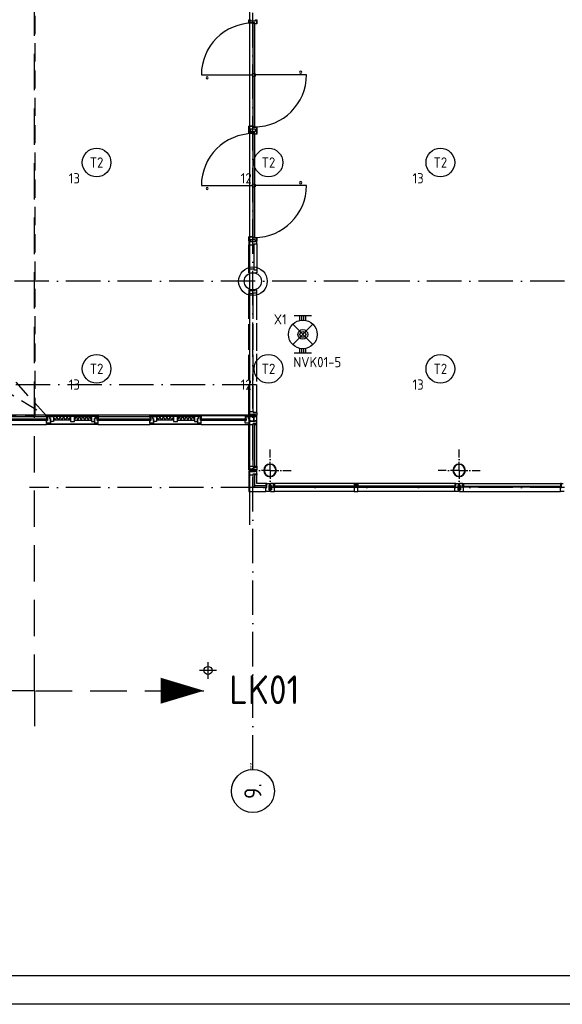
# Model space of a CAD drawing. Header units: millimetres. Extents: x 90707 to 259985, y -1262 to 84291.
# Tile 28 of 85: x 170076 to 179547, y 191 to 17372. Entities that reach past the tile are written whole.
import ezdxf
from ezdxf.enums import TextEntityAlignment as Align

# ---------------------------------------------------------------- set-up
doc = ezdxf.new("R2010")
doc.units = ezdxf.units.MM
doc.header["$LTSCALE"] = 100
for name, pattern in [('DASHDOT', [9, 6, -1.5, 0, -1.5]), ('HIDDEN', [9.525, 6.35, -3.175]), ('HIDDEN2', [4.7625, 3.175, -1.5875])]:
    doc.linetypes.add(name, pattern=pattern)
doc.layers.get('0').update_dxf_attribs({"linetype": 'CONTINUOUS'})
for name, color, linetype in [('AL$2----_RENVOOI', 7, 'CONTINUOUS'), ('AL$7----_STRAMIEN', 1, 'DASHDOT'), ('AL$8----_HULPKOLOM', 2, 'CONTINUOUS'), ('AL$8----_HULPLIJNEN', 2, 'CONTINUOUS'), ('AL21K---_ISOLATIE', 1, 'CONTINUOUS'), ('AL28----_KONSTRUKTIE', 3, 'CONTINUOUS'), ('AL31----_BUITENKOZ', 7, 'CONTINUOUS'), ('AL32----_BINNENKOZ', 7, 'CONTINUOUS'), ('ALN-----_BLOCKNAAM', 2, 'CONTINUOUS'), ('ALXOU---_GLAS', 7, 'CONTINUOUS'), ('EB63101-_ATTRIB', 2, 'CONTINUOUS'), ('EB63501-_ATTRIB', 2, 'CONTINUOUS'), ('EL63101-_LICHT-ARM', 3, 'CONTINUOUS'), ('EL63501-_NOODVRL-ARM', 3, 'CONTINUOUS'), ('EL6441--_DATACOM', 3, 'CONTINUOUS'), ('LIJN025', 10, 'CONTINUOUS'), ('LIJN050', 90, 'CONTINUOUS'), ('LIJN070', 130, 'CONTINUOUS'), ('MV-BINNENBESTRATING', 1, 'CONTINUOUS'), ('MV-BINNENWANDEN', 1, 'CONTINUOUS'), ('MV-STAALKOLOM', 1, 'CONTINUOUS'), ('TEKST25', 10, 'CONTINUOUS'), ('TEKST35', 50, 'CONTINUOUS'), ('TEKST50', 90, 'CONTINUOUS'), ('VOLGNUMMER', 7, 'CONTINUOUS')]:
    doc.layers.add(name, color=color, linetype=linetype)
doc.styles.add('1_8', font='ISO', dxfattribs={"height": 1.8})
doc.styles.add('ISO', font='ISO.SHX')
doc.styles.add('MAATVOERING', font='iso.shx')
doc.styles.add('ROMAND', font='romand')
doc.styles.get("Standard").update_dxf_attribs({"font": 'iso.shx'})

# ---------------------------------------------------------------- blocks, each defined once
blk = doc.blocks.new('A0-GE')
at = {"layer": 'LIJN025'}
blk.add_lwpolyline([(1500, 841), (1500, 0), (0, 0), (0, 841)], close=True, dxfattribs=at)
at = {"layer": 'LIJN050', "const_width": 0.2}
blk.add_lwpolyline([(1495, 836), (25, 836), (25, 5), (1495, 5)], close=True, dxfattribs=at)
at = {"layer": 'TEKST25', "style": 'ROMAND', "width": 2.899115}
blk.add_attdef('STATUS', text='', height=2.5, dxfattribs=at).set_placement((1454, 71.5), (1493, 71.5), align=Align.FIT)
at = {"layer": 'TEKST25', "style": 'ISO'}
for tag, p in [('E', (1455.25, 66)), ('NAAM-E', (1466.75, 66)), ('DATUM-E', (1485, 66)), ('D', (1455.25, 61)), ('NAAM-D', (1466.75, 61)), ('DATUM-D', (1485, 61)), ('C', (1455.25, 56)), ('NAAM-C', (1466.75, 56)), ('DATUM-C', (1485, 56)), ('B', (1455.25, 51)), ('NAAM-B', (1466.75, 51)), ('DATUM-B', (1485, 51)), ('A', (1455.25, 46)), ('NAAM-A', (1466.75, 46)), ('DATUM-A', (1485, 46))]:
    blk.add_attdef(tag, text='', height=2.5, dxfattribs=at).set_placement(p, align=Align.CENTER)
for tag, p in [('DATUM', (1332.75, 36.25)), ('SCHAAL', (1368, 36.25)), ('GETEKEND', (1398.25, 36.25)), ('GECONTOL.', (1433, 36.25)), ('FORMAAT', (1463.25, 28.25))]:
    blk.add_attdef(tag, p, '', height=2.5, dxfattribs=at)
at = {"layer": 'TEKST35', "style": 'ISO'}
for tag, p in [('PROJECT', (1334.5, 72.5)), ('PLAATS', (1334.5, 63.5)), ('INSTALLATIE-REGEL1', (1334.5, 52.5)), ('INSTALLATIE-REGEL2', (1334.5, 43.5))]:
    blk.add_attdef(tag, p, '', height=4, dxfattribs=at)
blk.add_attdef('PROJ.NR.', text='', height=4, dxfattribs=at).set_placement((1481, 23), align=Align.CENTER)
at = {"layer": 'TEKST50', "style": 'ISO'}
blk.add_attdef('FILE-NAAM', text='', height=5, dxfattribs=at).set_placement((1473.5, 7.5), align=Align.CENTER)
blk = doc.blocks.new('EJ3T01')
at = {"color": 0}
for p, q in [((-1.77, 1.77), (1.77, -1.77)), ((1.77, 1.77), (-1.77, -1.77)), ((-3.25, -1.5), (-3.25, 1.5)), ((-3.25, 0.52), (-2.44, 0.52)), ((-3.25, 0.17), (-2.49, 0.17)), ((2.44, 0.52), (3.25, 0.52)), ((2.49, 0.17), (3.25, 0.17)), ((3.25, -1.5), (3.25, 1.5)), ((-3.25, -0.17), (-2.49, -0.17)), ((-3.25, -0.52), (-2.44, -0.52)), ((2.44, -0.52), (3.25, -0.52)), ((2.49, -0.17), (3.25, -0.17))]:
    blk.add_line(p, q, dxfattribs=at)
at = {"color": 6}
blk.add_lwpolyline([(1.77, -1.77), (1.75, -1.75)], dxfattribs=at)
at = {"color": 0}
for radius in [2.5, 0.85, 0.5]:
    blk.add_circle((0, 0), radius, dxfattribs=at)
at = {"color": 6, "style": '1_8'}
for tag, flags, p in [('A_CODE', 8, (-3.5, 2.75)), ('SCHAK', 8, (3.5, 2.75)), ('GROEP', 8, (-3.5, -2.75)), ('KAST', 9, (3.5, -2.75))]:
    blk.add_attdef(tag, text='', height=1.8, dxfattribs=dict(at, flags=flags)).set_placement(p, align=Align.MIDDLE)
blk = doc.blocks.new('ES3G00')
blk.add_circle((0, 0), 2.5)
at = {"color": 6, "style": '1_8'}
for tag, flags, p in [('SCHAK', 8, (3.5, 2.75)), ('A_CODE', 8, (0, 0)), ('GROEP', 8, (-3.5, -2.75)), ('KAST', 9, (3.5, -2.75))]:
    blk.add_attdef(tag, text='', height=1.8, dxfattribs=dict(at, flags=flags)).set_placement(p, align=Align.MIDDLE)
blk = doc.blocks.new('1011')
at = {"layer": 'AL$7----_STRAMIEN', "color": 7, "linetype": 'Continuous'}
blk.add_circle((-750, 0), 750, dxfattribs=at)
at = {"layer": 'AL$7----_STRAMIEN', "color": 3, "linetype": 'Continuous'}
blk.add_attdef('STR-NAAM', text='', height=600, rotation=360, dxfattribs=at).set_placement((-750, 0), align=Align.MIDDLE)
at = {"layer": 'ALN-----_BLOCKNAAM', "linetype": 'Continuous'}
blk.add_text('1011', height=100, dxfattribs=at).set_placement((0, 0))
blk = doc.blocks.new('A$Cca306792')
at = {"layer": 'AL$2----_RENVOOI', "color": 8, "linetype": 'Continuous'}
for centre, start, end in [((83862, 17720), 0, 180), ((83862, 17720), 180, 0), ((82229, 17620), 0, 180), ((82229, 17620), 180, 0), ((83862, 15790), 0, 180), ((82229, 15690), 0, 180), ((82229, 15690), 180, 0), ((83862, 15790), 180, 0)]:
    blk.add_arc(centre, 18.7, start, end, dxfattribs=at)
at = {"layer": 'AL$7----_STRAMIEN', "color": 1}
for p, q in [((83028, 5550), (83028, 30767)), ((101068, 10470), (79128, 10470))]:
    blk.add_line(p, q, dxfattribs=at)
blk.add_lwpolyline([(101068, 14070), (52728, 14070), (28083, 14070)], dxfattribs=at)
at = {"layer": 'AL$7----_STRAMIEN'}
blk.add_lwpolyline([(43788, 12270), (83281, 12270)], dxfattribs=at)
at = {"layer": 'AL$8----_HULPKOLOM', "color": 8}
blk.add_circle((83028, 14070), 250, dxfattribs=at)
at = {"layer": 'AL$8----_HULPLIJNEN', "color": 8, "linetype": 'DASHDOT', "ltscale": 0.25}
for p, q in [((83328, 10770), (83328, 11137)), ((83328, 10770), (83328, 11137)), ((86628, 10770), (86628, 11137)), ((83328, 10770), (82961, 10770)), ((83328, 10770), (82961, 10770)), ((83328, 10770), (83696, 10770)), ((83328, 10770), (83696, 10770)), ((83328, 10770), (83328, 10402)), ((83328, 10770), (83328, 10402)), ((86628, 10770), (86261, 10770)), ((86628, 10770), (86628, 10402)), ((86628, 10770), (86996, 10770))]:
    blk.add_line(p, q, dxfattribs=at)
at = {"layer": 'AL21K---_ISOLATIE', "color": 8, "linetype": 'Continuous'}
for p, q in [((79845, 11709), (79545, 11709)), ((79575, 11649), (79549, 11709)), ((79605, 11709), (79575, 11649)), ((79635, 11649), (79605, 11709)), ((79665, 11709), (79635, 11649)), ((79695, 11649), (79665, 11709)), ((79725, 11709), (79695, 11649)), ((79755, 11649), (79725, 11709)), ((79785, 11709), (79755, 11649)), ((79815, 11649), (79785, 11709)), ((79841, 11709), (79815, 11649)), ((79912, 11709), (80211, 11709)), ((79916, 11649), (79942, 11709)), ((79942, 11709), (79972, 11649)), ((79972, 11649), (80002, 11709)), ((80002, 11709), (80032, 11649)), ((80032, 11649), (80062, 11709)), ((80062, 11709), (80092, 11649)), ((80092, 11649), (80121, 11709)), ((80121, 11709), (80151, 11649)), ((80151, 11649), (80181, 11709)), ((80181, 11709), (80207, 11649)), ((81645, 11709), (81345, 11709)), ((81375, 11649), (81349, 11709)), ((81405, 11709), (81375, 11649)), ((81435, 11649), (81405, 11709)), ((81465, 11709), (81435, 11649)), ((81495, 11649), (81465, 11709)), ((81525, 11709), (81495, 11649)), ((81555, 11649), (81525, 11709)), ((81585, 11709), (81555, 11649)), ((81615, 11649), (81585, 11709)), ((81641, 11709), (81615, 11649)), ((81712, 11709), (82011, 11709)), ((81716, 11649), (81742, 11709)), ((81742, 11709), (81772, 11649)), ((81772, 11649), (81802, 11709)), ((81802, 11709), (81832, 11649)), ((81832, 11649), (81862, 11709)), ((81862, 11709), (81892, 11649)), ((81892, 11649), (81921, 11709)), ((81921, 11709), (81951, 11649)), ((81951, 11649), (81981, 11709)), ((81981, 11709), (82007, 11649)), ((79845, 11649), (79545, 11649)), ((79912, 11649), (80211, 11649)), ((81645, 11649), (81345, 11649)), ((81712, 11649), (82011, 11649))]:
    blk.add_line(p, q, dxfattribs=at)
at = {"layer": 'AL28----_KONSTRUKTIE', "color": 8}
blk.add_circle((83028, 14070), 150, dxfattribs=at)
for centre, radius, start, end in [((83328, 10770), 110, 0, 180), ((83328, 10770), 110, 0, 180), ((83328, 10770), 102, 0, 180), ((83328, 10770), 102, 0, 180), ((86628, 10770), 110, 0, 180), ((86628, 10770), 102, 0, 180), ((83328, 10770), 110, 180, 0), ((83328, 10770), 110, 180, 0), ((83328, 10770), 102, 180, 0), ((83328, 10770), 102, 180, 0), ((86628, 10770), 110, 180, 0), ((86628, 10770), 102, 180, 0)]:
    blk.add_arc(centre, radius, start, end, dxfattribs=at)
at = {"layer": 'AL31----_BUITENKOZ', "color": 8}
for p, q in [((78528, 11709), (79428, 11709)), ((79428, 11709), (79428, 11726)), ((79428, 11726), (80328, 11726)), ((80328, 11709), (79428, 11709)), ((79445, 11709), (79428, 11709)), ((79428, 11709), (79428, 11672)), ((79445, 11672), (79445, 11709)), ((79445, 11709), (79478, 11709)), ((79445, 11642), (79445, 11709)), ((79478, 11676), (79478, 11709)), ((79478, 11709), (79545, 11709)), ((79478, 11709), (79478, 11676)), ((79545, 11709), (79545, 11621)), ((79845, 11709), (79845, 11621)), ((79912, 11709), (79845, 11709)), ((79912, 11621), (79912, 11709)), ((80211, 11709), (80211, 11621)), ((80278, 11709), (80211, 11709)), ((80278, 11676), (80278, 11709)), ((80311, 11709), (80278, 11709)), ((80278, 11709), (80278, 11676)), ((80311, 11672), (80311, 11709)), ((80311, 11709), (80328, 11709)), ((80311, 11642), (80311, 11709)), ((80328, 11726), (80328, 11709)), ((80328, 11709), (81228, 11709)), ((80328, 11709), (80328, 11672)), ((81228, 11709), (81228, 11726)), ((81228, 11726), (82128, 11726)), ((82128, 11709), (81228, 11709)), ((81245, 11709), (81228, 11709)), ((81228, 11709), (81228, 11672)), ((81245, 11672), (81245, 11709)), ((81245, 11709), (81278, 11709)), ((81245, 11642), (81245, 11709)), ((81278, 11709), (81278, 11676)), ((81278, 11676), (81278, 11709)), ((81278, 11709), (81345, 11709)), ((81345, 11709), (81345, 11621)), ((81645, 11709), (81645, 11621)), ((81712, 11709), (81645, 11709)), ((81712, 11621), (81712, 11709)), ((82011, 11709), (82011, 11621)), ((82078, 11709), (82011, 11709)), ((82111, 11709), (82078, 11709)), ((82078, 11709), (82078, 11676)), ((82078, 11676), (82078, 11709)), ((82111, 11672), (82111, 11726)), ((82111, 11726), (82128, 11726)), ((82111, 11642), (82111, 11709)), ((82128, 11726), (82128, 11709)), ((82128, 11726), (82891, 11726)), ((82128, 11726), (82128, 11672)), ((82908, 11726), (82891, 11726)), ((82891, 11726), (82891, 11672)), ((83097, 11726), (82908, 11726)), ((82908, 11726), (82908, 11711)), ((82908, 11672), (82908, 11726)), ((82908, 11711), (83097, 11711)), ((82908, 11709), (82943, 11709)), ((82908, 11642), (82908, 11709)), ((83045, 11711), (82943, 11711)), ((82943, 11711), (82943, 11676)), ((82943, 11709), (82943, 11676)), ((83045, 11711), (83045, 11637)), ((83097, 11711), (83045, 11711)), ((83045, 11637), (83045, 11711)), ((83097, 11711), (83097, 11726)), ((83097, 11637), (83097, 11711)), ((78528, 11570), (79428, 11570)), ((79428, 11672), (79445, 11672)), ((79428, 11595), (79428, 11642)), ((79428, 11642), (79445, 11642)), ((79495, 11595), (79428, 11595)), ((79428, 11570), (79428, 11582)), ((79428, 11582), (80328, 11582)), ((80328, 11570), (79428, 11570)), ((79438, 11582), (79438, 11595)), ((79438, 11595), (79481, 11595)), ((79481, 11582), (79438, 11582)), ((79495, 11676), (79478, 11676)), ((79478, 11676), (79495, 11676)), ((79481, 11595), (79481, 11582)), ((79495, 11621), (79495, 11676)), ((79495, 11676), (79495, 11595)), ((79545, 11621), (79495, 11621)), ((79845, 11621), (79912, 11621)), ((80211, 11621), (80261, 11621)), ((80261, 11621), (80261, 11676)), ((80261, 11676), (80278, 11676)), ((80278, 11676), (80261, 11676)), ((80261, 11676), (80261, 11595)), ((80261, 11595), (80328, 11595)), ((80275, 11595), (80275, 11582)), ((80318, 11595), (80275, 11595)), ((80275, 11582), (80318, 11582)), ((80328, 11672), (80311, 11672)), ((80328, 11642), (80311, 11642)), ((80318, 11582), (80318, 11595)), ((80328, 11595), (80328, 11642)), ((80328, 11582), (80328, 11570)), ((80328, 11570), (81228, 11570)), ((81228, 11672), (81245, 11672)), ((81228, 11595), (81228, 11642)), ((81228, 11642), (81245, 11642)), ((81295, 11595), (81228, 11595)), ((81228, 11570), (81228, 11582)), ((81228, 11582), (82128, 11582)), ((82128, 11570), (81228, 11570)), ((81238, 11582), (81238, 11595)), ((81238, 11595), (81281, 11595)), ((81281, 11582), (81238, 11582)), ((81278, 11676), (81295, 11676)), ((81295, 11676), (81278, 11676)), ((81281, 11595), (81281, 11582)), ((81295, 11676), (81295, 11595)), ((81295, 11621), (81295, 11676)), ((81345, 11621), (81295, 11621)), ((81645, 11621), (81712, 11621)), ((82011, 11621), (82061, 11621)), ((82078, 11676), (82061, 11676)), ((82061, 11676), (82061, 11595)), ((82061, 11621), (82061, 11676)), ((82061, 11676), (82078, 11676)), ((82061, 11595), (82128, 11595)), ((82075, 11595), (82075, 11582)), ((82118, 11595), (82075, 11595)), ((82075, 11582), (82118, 11582)), ((82128, 11672), (82111, 11672)), ((82128, 11642), (82111, 11642)), ((82118, 11582), (82118, 11595)), ((82128, 11595), (82128, 11642)), ((82128, 11582), (82128, 11570)), ((82128, 11570), (82958, 11570)), ((82891, 11672), (82908, 11672)), ((82891, 11595), (82891, 11642)), ((82891, 11642), (82908, 11642)), ((82958, 11595), (82891, 11595)), ((82943, 11676), (82958, 11676)), ((82943, 11676), (82958, 11676)), ((82958, 11676), (82958, 11637)), ((82958, 11676), (82958, 11595)), ((82958, 11637), (83045, 11637)), ((82964, 11637), (82958, 11637)), ((82958, 11637), (82958, 11618)), ((82958, 11618), (82958, 11570)), ((82958, 10846), (82958, 11570)), ((82958, 11570), (82965, 11570)), ((82978, 11637), (82964, 11637)), ((82965, 11570), (82969, 11570)), ((82969, 11570), (82977, 11570)), ((82977, 11570), (83030, 11570)), ((82988, 11637), (82978, 11637)), ((82978, 11637), (82978, 11637)), ((82988, 11623), (82988, 11637)), ((83068, 11623), (82988, 11623)), ((83059, 11587), (83030, 11587)), ((83030, 11587), (83030, 11570)), ((83030, 11570), (83030, 11587)), ((83030, 11587), (83097, 11587)), ((83030, 11570), (83034, 11570)), ((83034, 11570), (83034, 11583)), ((83034, 11583), (83055, 11583)), ((83045, 11637), (83097, 11637)), ((83055, 11583), (83055, 11570)), ((83055, 11570), (83059, 11570)), ((83059, 11570), (83059, 11587)), ((83097, 11587), (83059, 11587)), ((83059, 11587), (83059, 11570)), ((83059, 11570), (83097, 11570)), ((83077, 11637), (83068, 11637)), ((83068, 11637), (83068, 11623)), ((83091, 11637), (83077, 11637)), ((83077, 11637), (83077, 11637)), ((83097, 11637), (83091, 11637)), ((83097, 11587), (83097, 11637)), ((83097, 11570), (83097, 11587)), ((83097, 10846), (83097, 11570)), ((82958, 11503), (82958, 10846)), ((82958, 10798), (82958, 10846)), ((82958, 10846), (82965, 10846)), ((82965, 10846), (82969, 10846)), ((82969, 10846), (82977, 10846)), ((82977, 10846), (83030, 10846)), ((83030, 10829), (83030, 10846)), ((83030, 10846), (83034, 10846)), ((83030, 10846), (83030, 10829)), ((83059, 10829), (83030, 10829)), ((83030, 10829), (83097, 10829)), ((83034, 10846), (83034, 10833)), ((83034, 10833), (83055, 10833)), ((83055, 10833), (83055, 10846)), ((83055, 10846), (83059, 10846)), ((83059, 10846), (83059, 10829)), ((83059, 10829), (83059, 10846)), ((83059, 10846), (83097, 10846)), ((83097, 10829), (83059, 10829)), ((83097, 10846), (83097, 10829)), ((83097, 10829), (83097, 10779)), ((82958, 10779), (82958, 10798)), ((82964, 10779), (82958, 10779)), ((82958, 10694), (82958, 10400)), ((82978, 10779), (82964, 10779)), ((82988, 10779), (82978, 10779)), ((82978, 10779), (82978, 10779)), ((83068, 10793), (82988, 10793)), ((82988, 10793), (82988, 10779)), ((83068, 10779), (83068, 10793)), ((83077, 10779), (83068, 10779)), ((83091, 10779), (83077, 10779)), ((83077, 10779), (83077, 10779)), ((83097, 10779), (83091, 10779)), ((83097, 10539), (83097, 10694)), ((83253, 10539), (83097, 10539)), ((83387, 10539), (83337, 10539)), ((83337, 10539), (83337, 10509)), ((83337, 10509), (83351, 10509)), ((83351, 10509), (83351, 10429)), ((83387, 10501), (83387, 10539)), ((83387, 10539), (83404, 10539)), ((83387, 10472), (83387, 10539)), ((83404, 10501), (83387, 10501)), ((83387, 10472), (83387, 10501)), ((83387, 10501), (83404, 10501)), ((83404, 10497), (83391, 10497)), ((83391, 10497), (83391, 10476)), ((83404, 10539), (83404, 10501)), ((84795, 10539), (83404, 10539)), ((83404, 10501), (83404, 10497)), ((84812, 10539), (84795, 10539)), ((84795, 10539), (84795, 10501)), ((84795, 10501), (84795, 10497)), ((84812, 10501), (84795, 10501)), ((84795, 10501), (84812, 10501)), ((84795, 10497), (84808, 10497)), ((84808, 10497), (84808, 10476)), ((84845, 10539), (84812, 10539)), ((84812, 10539), (84812, 10472)), ((84812, 10501), (84812, 10539)), ((84812, 10472), (84812, 10501)), ((86569, 10539), (84845, 10539)), ((84845, 10501), (84845, 10539)), ((84845, 10539), (84862, 10539)), ((84845, 10472), (84845, 10539)), ((84862, 10501), (84845, 10501)), ((84845, 10472), (84845, 10501)), ((84845, 10501), (84862, 10501)), ((84862, 10497), (84849, 10497)), ((84849, 10497), (84849, 10476)), ((84862, 10539), (84862, 10501)), ((84862, 10501), (84862, 10497)), ((86569, 10539), (86552, 10539)), ((86552, 10539), (86552, 10501)), ((86552, 10501), (86552, 10497)), ((86569, 10501), (86552, 10501)), ((86552, 10501), (86569, 10501)), ((86552, 10497), (86565, 10497)), ((86565, 10497), (86565, 10476)), ((86569, 10501), (86569, 10539)), ((86569, 10472), (86569, 10539)), ((86569, 10539), (86619, 10539)), ((86569, 10472), (86569, 10501)), ((86619, 10509), (86605, 10509)), ((86605, 10509), (86605, 10429)), ((86619, 10539), (86619, 10509)), ((86687, 10539), (86637, 10539)), ((86637, 10539), (86637, 10509)), ((86637, 10509), (86651, 10509)), ((86651, 10509), (86651, 10429)), ((86687, 10539), (88412, 10539)), ((86687, 10501), (86687, 10539)), ((86687, 10539), (86704, 10539)), ((86687, 10472), (86687, 10539)), ((86687, 10472), (86687, 10501)), ((86687, 10501), (86704, 10501)), ((86704, 10501), (86687, 10501)), ((86704, 10497), (86691, 10497)), ((86691, 10497), (86691, 10476)), ((86704, 10539), (86704, 10501)), ((86704, 10501), (86704, 10497)), ((88412, 10539), (88395, 10539)), ((88395, 10539), (88395, 10501)), ((88395, 10501), (88412, 10501)), ((88395, 10501), (88395, 10497)), ((88412, 10501), (88395, 10501)), ((88395, 10497), (88408, 10497)), ((88408, 10497), (88408, 10476)), ((88412, 10501), (88412, 10539)), ((88412, 10472), (88412, 10539)), ((88412, 10539), (88445, 10539)), ((88412, 10472), (88412, 10501)), ((82958, 10400), (83252, 10400)), ((83351, 10429), (83337, 10429)), ((83337, 10429), (83337, 10400)), ((83337, 10400), (83404, 10400)), ((83404, 10472), (83387, 10472)), ((83404, 10472), (83387, 10472)), ((83391, 10476), (83404, 10476)), ((83404, 10476), (83404, 10472)), ((83404, 10400), (83404, 10472)), ((84795, 10400), (83404, 10400)), ((84808, 10476), (84795, 10476)), ((84795, 10476), (84795, 10472)), ((84812, 10472), (84795, 10472)), ((84795, 10472), (84795, 10400)), ((84795, 10472), (84812, 10472)), ((84795, 10400), (84862, 10400)), ((84862, 10472), (84845, 10472)), ((84862, 10472), (84845, 10472)), ((84849, 10476), (84862, 10476)), ((84862, 10476), (84862, 10472)), ((84862, 10400), (84862, 10472)), ((86552, 10400), (84862, 10400)), ((86565, 10476), (86552, 10476)), ((86552, 10476), (86552, 10472)), ((86552, 10472), (86569, 10472)), ((86552, 10472), (86569, 10472)), ((86552, 10400), (86552, 10472)), ((86619, 10400), (86552, 10400)), ((86605, 10429), (86619, 10429)), ((86619, 10429), (86619, 10400)), ((86651, 10429), (86637, 10429)), ((86637, 10429), (86637, 10400)), ((86637, 10400), (86704, 10400)), ((86704, 10472), (86687, 10472)), ((86704, 10472), (86687, 10472)), ((86691, 10476), (86704, 10476)), ((86704, 10476), (86704, 10472)), ((86704, 10400), (86704, 10472)), ((86704, 10400), (88395, 10400)), ((88408, 10476), (88395, 10476)), ((88395, 10476), (88395, 10472)), ((88395, 10472), (88412, 10472)), ((88395, 10400), (88395, 10472)), ((88395, 10472), (88412, 10472)), ((88462, 10400), (88395, 10400))]:
    blk.add_line(p, q, dxfattribs=at)
at = {"layer": 'AL31----_BUITENKOZ', "color": 8, "linetype": 'Continuous'}
for p, q in [((82964, 10761), (82958, 10761)), ((82958, 10761), (82958, 10742)), ((82958, 10742), (82958, 10694)), ((82958, 10694), (82965, 10694)), ((82978, 10761), (82964, 10761)), ((82965, 10694), (82969, 10694)), ((82969, 10694), (82977, 10694)), ((82977, 10694), (83030, 10694)), ((82988, 10761), (82978, 10761)), ((82978, 10761), (82978, 10761)), ((82988, 10747), (82988, 10761)), ((83068, 10747), (82988, 10747)), ((83030, 10694), (83030, 10711)), ((83030, 10711), (83097, 10711)), ((83059, 10694), (83059, 10711)), ((83059, 10711), (83097, 10711)), ((83097, 10694), (83059, 10694)), ((83077, 10761), (83068, 10761)), ((83068, 10761), (83068, 10747)), ((83091, 10761), (83077, 10761)), ((83077, 10761), (83077, 10761)), ((83097, 10761), (83091, 10761)), ((83097, 10711), (83097, 10761)), ((83097, 10711), (83097, 10694)), ((83253, 10539), (83253, 10501)), ((83270, 10539), (83253, 10539)), ((83253, 10501), (83270, 10501)), ((83269, 10539), (83319, 10539)), ((83269, 10472), (83269, 10539)), ((83270, 10501), (83270, 10539)), ((83319, 10509), (83305, 10509)), ((83305, 10509), (83305, 10429)), ((83319, 10539), (83319, 10533)), ((83319, 10533), (83319, 10519)), ((83319, 10519), (83319, 10519)), ((83319, 10519), (83319, 10509)), ((83252, 10419), (83252, 10472)), ((83252, 10472), (83269, 10472)), ((83252, 10411), (83252, 10419)), ((83252, 10407), (83252, 10411)), ((83252, 10400), (83252, 10407)), ((83301, 10400), (83252, 10400)), ((83319, 10400), (83301, 10400)), ((83305, 10429), (83319, 10429)), ((83319, 10429), (83319, 10420)), ((83319, 10420), (83319, 10420)), ((83319, 10420), (83319, 10406)), ((83319, 10406), (83319, 10400))]:
    blk.add_line(p, q, dxfattribs=at)
at = {"layer": 'AL32----_BINNENKOZ', "color": 8, "linetype": 'HIDDEN2'}
for p, q in [((79230, 11716), (79230, 36774)), ((79428, 11720), (58797, 34530)), ((62770, 21982), (79428, 11720)), ((61433, 11716), (79230, 11716))]:
    blk.add_line(p, q, dxfattribs=at)
at = {"layer": 'AL32----_BINNENKOZ', "color": 8, "linetype": 'Continuous'}
for p, q in [((82959, 18632), (82959, 18582)), ((83061, 18582), (82959, 18582)), ((83035, 16764), (83035, 18575)), ((83035, 18575), (83057, 18575)), ((83057, 18575), (83057, 16764)), ((83061, 18565), (83061, 18582)), ((83098, 18565), (83061, 18565)), ((83098, 18565), (83098, 18632)), ((82129, 17670), (83035, 17670)), ((83962, 17670), (83057, 17670)), ((82959, 16774), (82959, 16707)), ((83031, 16774), (82959, 16774)), ((82959, 16702), (82959, 16652)), ((83031, 16757), (83031, 16774)), ((83098, 16757), (83031, 16757)), ((83057, 16764), (83035, 16764)), ((83098, 16707), (83098, 16757)), ((83098, 16635), (83098, 16702)), ((83061, 16652), (82959, 16652)), ((83035, 14834), (83035, 16645)), ((83035, 16645), (83057, 16645)), ((83057, 16645), (83057, 14834)), ((83061, 16635), (83061, 16652)), ((83098, 16635), (83061, 16635)), ((82129, 15740), (83035, 15740)), ((83962, 15740), (83057, 15740)), ((82959, 14844), (82959, 14777)), ((83031, 14844), (82959, 14844)), ((83031, 14827), (83031, 14844)), ((83098, 14827), (83031, 14827)), ((83057, 14834), (83035, 14834)), ((83098, 14777), (83098, 14827)), ((82959, 14286), (82959, 14705)), ((83098, 14722), (83098, 14269))]:
    blk.add_line(p, q, dxfattribs=at)
at = {"layer": 'AL32----_BINNENKOZ', "color": 8}
for p, q in [((82959, 18632), (82984, 18632)), ((82959, 18582), (82959, 18632)), ((83061, 18582), (82959, 18582)), ((82984, 18632), (82984, 18616)), ((82984, 18616), (83073, 18616)), ((83061, 18565), (83061, 18582)), ((83098, 18565), (83061, 18565)), ((83073, 18616), (83073, 18632)), ((83073, 18632), (83098, 18632)), ((83098, 18632), (83098, 18565)), ((82959, 16707), (82959, 16774)), ((82959, 16774), (83031, 16774)), ((82984, 16707), (82959, 16707)), ((82959, 16702), (82984, 16702)), ((82959, 16652), (82959, 16702)), ((83073, 16723), (82984, 16723)), ((82984, 16723), (82984, 16707)), ((82984, 16702), (82984, 16686)), ((82984, 16686), (83073, 16686)), ((83031, 16774), (83031, 16757)), ((83031, 16757), (83098, 16757)), ((83073, 16707), (83073, 16723)), ((83098, 16707), (83073, 16707)), ((83073, 16686), (83073, 16702)), ((83073, 16702), (83098, 16702)), ((83098, 16757), (83098, 16707)), ((83098, 16702), (83098, 16635)), ((83061, 16652), (82959, 16652)), ((83061, 16635), (83061, 16652)), ((83098, 16635), (83061, 16635)), ((82959, 14777), (82959, 14844)), ((82959, 14844), (83031, 14844)), ((82984, 14777), (82959, 14777)), ((83073, 14793), (82984, 14793)), ((82984, 14793), (82984, 14777)), ((83031, 14844), (83031, 14827)), ((83031, 14827), (83098, 14827)), ((83073, 14777), (83073, 14793)), ((83098, 14777), (83073, 14777)), ((83098, 14827), (83098, 14777)), ((82984, 14772), (82959, 14772)), ((82959, 14772), (82959, 14705)), ((82959, 14705), (83047, 14705)), ((82984, 14756), (82984, 14772)), ((83073, 14756), (82984, 14756)), ((83047, 14705), (83047, 14722)), ((83047, 14722), (83098, 14722)), ((83047, 14705), (83047, 14286)), ((83098, 14772), (83073, 14772)), ((83073, 14772), (83073, 14756)), ((83098, 14722), (83098, 14772)), ((82959, 14219), (82959, 14286)), ((82959, 14286), (83047, 14286)), ((83047, 14286), (83047, 14269)), ((83047, 14269), (83098, 14269)), ((83098, 14269), (83098, 14219)), ((83098, 14219), (83073, 14219)), ((82985, 13921), (82959, 13921)), ((82959, 13921), (82959, 13854)), ((83098, 13921), (83073, 13921)), ((83098, 13871), (83098, 13921)), ((82959, 13413), (82959, 13854)), ((82959, 13854), (83031, 13854)), ((83073, 13905), (82985, 13905)), ((83031, 13854), (83031, 13871)), ((83031, 13871), (83098, 13871)), ((83031, 13413), (83031, 13854)), ((83098, 13396), (83098, 13871)), ((82959, 12874), (82959, 13323)), ((83031, 12874), (83031, 13323)), ((83098, 12857), (83098, 13340)), ((82959, 12336), (82959, 12784)), ((83031, 12336), (83031, 12784)), ((83098, 12319), (83098, 12801)), ((82959, 11798), (82959, 12246)), ((83031, 11798), (83031, 12246)), ((83098, 11781), (83098, 12263)), ((82959, 11731), (82959, 11798)), ((82959, 11798), (83031, 11798)), ((82981, 11731), (82959, 11731)), ((83073, 11747), (82981, 11747)), ((82981, 11747), (82981, 11731)), ((83031, 11798), (83031, 11781)), ((83098, 11781), (83031, 11781)), ((83031, 11781), (83098, 11781)), ((83073, 11731), (83073, 11747)), ((83098, 11731), (83073, 11731)), ((83098, 11781), (83098, 11731))]:
    blk.add_line(p, q, dxfattribs=at)
for centre in [(83046, 17670), (83046, 15740)]:
    blk.add_circle(centre, 30, dxfattribs=at)
at = {"layer": 'AL32----_BINNENKOZ', "color": 8, "linetype": 'Continuous'}
for centre, start, end in [((83035, 17670), 90, 180), ((83057, 17670), 270, 0), ((83035, 15740), 90, 180), ((83057, 15740), 270, 0)]:
    blk.add_arc(centre, 906, start, end, dxfattribs=at)
at = {"layer": 'ALXOU---_GLAS', "color": 8}
for p, q in [((78511, 11672), (79445, 11672)), ((79445, 11642), (78511, 11642)), ((79445, 11672), (79445, 11642)), ((80311, 11642), (80311, 11672)), ((80311, 11672), (81245, 11672)), ((81245, 11642), (80311, 11642)), ((81245, 11672), (81245, 11642)), ((82111, 11642), (82111, 11672)), ((82111, 11672), (82908, 11672)), ((82908, 11642), (82111, 11642)), ((82908, 11672), (82908, 11642)), ((83034, 10833), (83034, 11583)), ((83034, 11583), (83055, 11583)), ((83055, 11583), (83055, 10833)), ((83055, 10833), (83034, 10833)), ((83034, 10707), (83055, 10707)), ((83034, 10476), (83034, 10707)), ((83055, 10707), (83055, 10476)), ((83265, 10498), (83055, 10498)), ((83055, 10498), (83055, 10476)), ((83265, 10476), (83265, 10498)), ((84808, 10497), (83391, 10497)), ((83391, 10497), (83391, 10476)), ((84808, 10476), (84808, 10497)), ((86565, 10497), (84849, 10497)), ((84849, 10497), (84849, 10476)), ((86565, 10476), (86565, 10497)), ((86691, 10476), (86691, 10497)), ((86691, 10497), (88408, 10497)), ((88408, 10497), (88408, 10476)), ((83055, 10476), (83034, 10476)), ((83055, 10476), (83265, 10476)), ((83391, 10476), (84808, 10476)), ((84849, 10476), (86565, 10476)), ((88408, 10476), (86691, 10476))]:
    blk.add_line(p, q, dxfattribs=at)
at = {"layer": 'MV-BINNENBESTRATING', "color": 8}
for p, q in [((82245, 7134), (82245, 7425)), ((82245, 7134), (82245, 7425)), ((82390, 7279), (82099, 7279)), ((82390, 7279), (82099, 7279))]:
    blk.add_line(p, q, dxfattribs=at)
at = {"layer": 'MV-BINNENWANDEN', "color": 8}
for p, q in [((82966, 25634), (82966, 9820)), ((82936, 11736), (55128, 11736))]:
    blk.add_line(p, q, dxfattribs=at)
at = {"layer": 'MV-STAALKOLOM', "color": 8}
blk.add_circle((82245, 7279), 70.2, dxfattribs=at)
blk.add_circle((82245, 7279), 70.2, dxfattribs=at)
at = {"layer": 'AL$7----_STRAMIEN', "xscale": 0.5, "yscale": 0.5, "zscale": 0.5, "rotation": 90}
blk.add_blockref('1011', (83028, 5550), dxfattribs=at).add_auto_attribs({'STR-NAAM': '9.'})
at = {"layer": 'VOLGNUMMER', "color": 252, "linetype": 'ByBlock'}
for tag, p in [('0.28', (16187, 74214)), ('0.16', (78893, 73105)), ('0.17', (62961, 72994)), ('0.29', (35887, 72529)), ('0.18', (53124, 64542)), ('0.701', (85482, 63517)), ('0.30', (29366, 63128)), ('0.32', (36092, 63166)), ('0.12', (90689, 63024)), ('0.29A', (33165, 62745)), ('0.30', (38191, 61494)), ('0.19', (61479, 61433)), ('0.27', (17657, 61363)), ('0.14', (89762, 60088)), ('0.33', (45869, 59450)), ('0.15', (73454, 57402)), ('0.25', (28058, 57013)), ('0.801', (112714, 57073)), ('0.18A', (61029, 56759)), ('0.26A', (36299, 54851)), ('0.20', (60895, 53506)), ('0.800', (90980, 50804)), ('0.25A', (73288, 48435)), ('0.21', (58702, 48178)), ('0.300', (94483, 48257)), ('0.24', (35041, 47783)), ('0.102', (87631, 47613)), ('0.26', (18559, 46119)), ('0.203', (95795, 46197)), ('0.802', (68387, 42721)), ('0.204', (95497, 42149)), ('0.07B', (66790, 38909)), ('0.702', (95327, 36513))]:
    blk.add_attdef(tag, text='', height=250, dxfattribs=at).set_placement(p, align=Align.MIDDLE_CENTER)
at = {"layer": 'VOLGNUMMER', "color": 8, "linetype": 'ByBlock'}
blk.add_attdef('0.600', text='', height=250, dxfattribs=at).set_placement((96800, 48300), align=Align.MIDDLE_CENTER)

msp = doc.modelspace()

# ---------------------------------------------------------------- linework, layer by layer
at = {"layer": 'LIJN050'}
msp.add_lwpolyline([(173292, 5663, 0, 453, 0), (172538, 5663, 453, 453, 0)], format="xyseb", dxfattribs=at)
at = {"layer": 'LIJN070', "linetype": 'HIDDEN'}
for p, q in [((170337, 5663), (170337, 34373)), ((170337, 5663), (167401, 5663)), ((170337, 5663), (170337, 5045)), ((170356, 5663), (173292, 5663))]:
    msp.add_line(p, q, dxfattribs=at)

# ---------------------------------------------------------------- block references
at = {"xscale": 100, "yscale": 100, "zscale": 100}
msp.add_blockref('A0-GE', (90707, 191), dxfattribs=at)
at = {"layer": 'EL63101-_LICHT-ARM'}
ref = msp.add_blockref('ES3G00', (171418, 14880), dxfattribs=dict(at, xscale=100, yscale=100, zscale=100))
ref.add_attrib('A_CODE', 'T2', dxfattribs={"layer": 'EB63101-_ATTRIB', "color": 1, "height": 180, "style": '1_8', "flags": 8}).set_placement((171418, 14880), align=Align.MIDDLE)
ref.add_attrib('GROEP', '13', dxfattribs={"layer": 'EB63101-_ATTRIB', "color": 1, "height": 180, "style": '1_8', "flags": 8}).set_placement((171030, 14605), align=Align.MIDDLE)
ref = msp.add_blockref('ES3G00', (174418, 14880), dxfattribs=dict(at, xscale=100, yscale=100, zscale=100))
ref.add_attrib('A_CODE', 'T2', dxfattribs={"layer": 'EB63101-_ATTRIB', "color": 1, "height": 180, "style": '1_8', "flags": 8}).set_placement((174418, 14880), align=Align.MIDDLE)
ref.add_attrib('GROEP', '12', dxfattribs={"layer": 'EB63101-_ATTRIB', "color": 1, "height": 180, "style": '1_8', "flags": 8}).set_placement((174030, 14605), align=Align.MIDDLE)
ref = msp.add_blockref('ES3G00', (177418, 14880), dxfattribs=dict(at, xscale=100, yscale=100, zscale=100))
ref.add_attrib('A_CODE', 'T2', dxfattribs={"layer": 'EB63101-_ATTRIB', "color": 1, "height": 180, "style": '1_8', "flags": 8}).set_placement((177418, 14880), align=Align.MIDDLE)
ref.add_attrib('GROEP', '13', dxfattribs={"layer": 'EB63101-_ATTRIB', "color": 1, "height": 180, "style": '1_8', "flags": 8}).set_placement((177030, 14605), align=Align.MIDDLE)
ref = msp.add_blockref('ES3G00', (171418, 11280), dxfattribs=dict(at, xscale=100, yscale=100, zscale=100))
ref.add_attrib('A_CODE', 'T2', dxfattribs={"layer": 'EB63101-_ATTRIB', "color": 1, "height": 180, "style": '1_8', "flags": 8}).set_placement((171418, 11280), align=Align.MIDDLE)
ref.add_attrib('GROEP', '13', dxfattribs={"layer": 'EB63101-_ATTRIB', "color": 1, "height": 180, "style": '1_8', "flags": 8}).set_placement((171030, 11005), align=Align.MIDDLE)
ref = msp.add_blockref('ES3G00', (174418, 11280), dxfattribs=dict(at, xscale=100, yscale=100, zscale=100))
ref.add_attrib('A_CODE', 'T2', dxfattribs={"layer": 'EB63101-_ATTRIB', "color": 1, "height": 180, "style": '1_8', "flags": 8}).set_placement((174418, 11280), align=Align.MIDDLE)
ref.add_attrib('GROEP', '12', dxfattribs={"layer": 'EB63101-_ATTRIB', "color": 1, "height": 180, "style": '1_8', "flags": 8}).set_placement((174030, 11005), align=Align.MIDDLE)
ref = msp.add_blockref('ES3G00', (177418, 11280), dxfattribs=dict(at, xscale=100, yscale=100, zscale=100))
ref.add_attrib('A_CODE', 'T2', dxfattribs={"layer": 'EB63101-_ATTRIB', "color": 1, "height": 180, "style": '1_8', "flags": 8}).set_placement((177418, 11280), align=Align.MIDDLE)
ref.add_attrib('GROEP', '13', dxfattribs={"layer": 'EB63101-_ATTRIB', "color": 1, "height": 180, "style": '1_8', "flags": 8}).set_placement((177030, 11005), align=Align.MIDDLE)
at = {"layer": 'EL63501-_NOODVRL-ARM'}
ref = msp.add_blockref('EJ3T01', (175018, 11880), dxfattribs=dict(at, xscale=100, yscale=100, zscale=100, rotation=90))
ref.add_attrib('A_CODE', 'X1', dxfattribs={"layer": 'EB63501-_ATTRIB', "color": 1, "height": 180, "style": '1_8', "flags": 8}).set_placement((174624, 12143), align=Align.MIDDLE)
ref.add_attrib('GROEP', 'NVK01-5', dxfattribs={"layer": 'EB63501-_ATTRIB', "color": 1, "height": 180, "style": '1_8', "flags": 8}).set_placement((175269, 11398), align=Align.MIDDLE)
at = {"layer": 'EL6441--_DATACOM'}
msp.add_blockref('A$Cca306792', (91118, -1262), dxfattribs=at)

# ---------------------------------------------------------------- texts
at = {"layer": 'TEKST50', "style": 'MAATVOERING'}
msp.add_text('LK01', height=500, dxfattribs=at).set_placement((173733, 5431))

doc.saveas('drawing.dxf')
